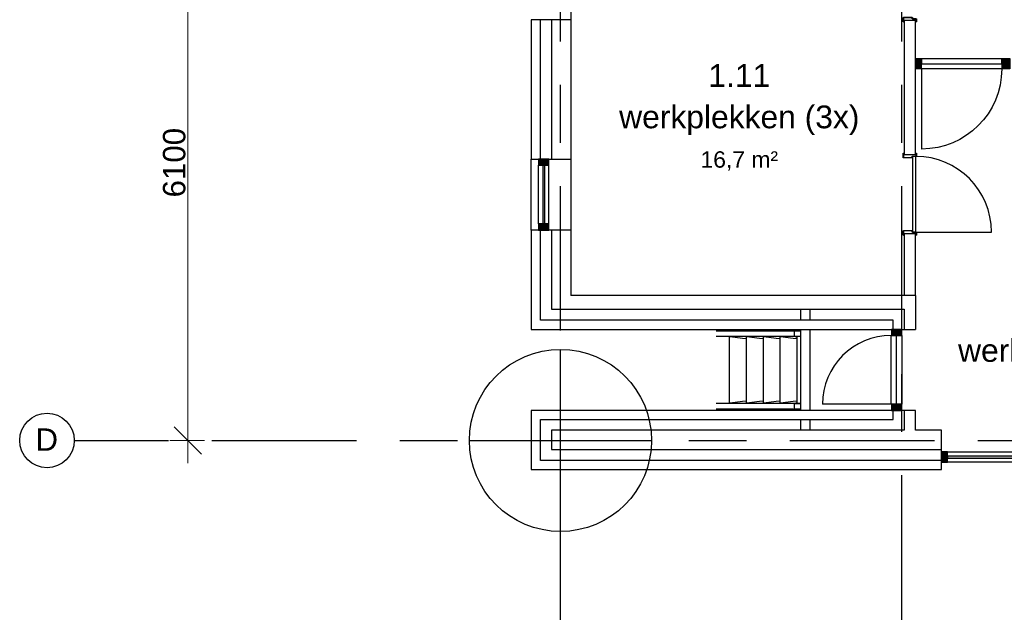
# Model space of a CAD drawing. Header units: millimetres. Extents: x -5940 to 121280, y -35718 to 26615.
# Tile 8 of 52: x -5940 to 4876, y -1975 to 4620. Entities that reach past the tile are written whole.
import ezdxf

# ---------------------------------------------------------------- set-up
doc = ezdxf.new("R2010")
doc.units = ezdxf.units.MM
doc.header["$LTSCALE"] = 100
doc.linetypes.add('Center', pattern=[31.75, 6.35, -4.7625, 15.875, -4.7625])
doc.linetypes.add('Hidden', pattern=[4, 2, -2])
for name, color, linetype in [('AL21----_BUITENWAND', 3, 'Continuous'), ('AL22----_BINNENWAND', 2, 'Continuous'), ('AL24----_TRAPPEN', 1, 'Continuous'), ('AL31----_BUITENKOZIJN', 1, 'Continuous'), ('AL32----_BINNENKOZIJN', 1, 'Continuous'), ('BL$7----_MAATVOERING', 1, 'Continuous'), ('BL$7----_STRAMIEN', 8, 'Continuous'), ('BL$8----_NVO RUIMTE', 253, 'Hidden'), ('BL$8----_RUIMTEBENAMING', 2, 'Continuous'), ('BL$8----_RUIMTENUMMER', 2, 'Continuous')]:
    doc.layers.add(name, color=color, linetype=linetype)
doc.layers.add('BL$7----_REFPUNT', color=7, linetype='Continuous', plot=False)
doc.styles.add('Arial_2', font='arial.ttf', dxfattribs={"height": 245.883234})
doc.styles.add('Arial_3', font='arial.ttf', dxfattribs={"height": 177.035928})
doc.dimstyles.new('2_5mm_stramien', dxfattribs={"dimscale": 304.8, "dimtxt": 250, "dimasz": 0.984252, "dimexe": 0.656168, "dimexo": 0.0625, "dimgap": 0.082021, "dimtad": 1, "dimdec": 0, "dimzin": 0, "dimdsep": 46, "dimtxsty": 'Arial_2', "dimblk1": 'OBLIQUE', "dimblk2": 'OBLIQUE', "dimsah": 1, "dimcen": 0.09, "dimdle": 0.82021, "dimazin": 0, "dimtfac": 1, "dimtdec": 4, "dimtix": 1, "dimtmove": 0, "dimatfit": 3, "dimfxl": 0.656168, "dimfxlon": 1, "dimtvp": 1, "dimtolj": 1, "dimtzin": 0, "dimlwd": 13, "dimlwe": 13, "dimarcsym": 2})

# ---------------------------------------------------------------- blocks, each defined once
blk = doc.blocks.new('System Panel - 31_CWP_glas_2-7841926-_--_101 1e verdieping')
at = {"linetype": 'ByBlock', "lineweight": -2}
blk.add_hatch(color=0, dxfattribs=at).paths.add_polyline_path([(323, 45), (323, 69), (-323, 69), (-323, 45)], flags=0)
at = {"color": 0, "linetype": 'ByBlock', "lineweight": -2}
for p, q in [((323, 69), (-323, 69)), ((-323, 69), (-323, 45)), ((-323, 45), (323, 45)), ((323, 45), (323, 69))]:
    blk.add_line(p, q, dxfattribs=at)
blk = doc.blocks.new('Rectangular Mullion - 31_CWM_067x114-7841925-_--_101 1e verdieping')
at = {"color": 0, "linetype": 'ByBlock', "lineweight": -2}
for p, q in [((2914, 45591), (2914, 46237)), ((3028, 45591), (3028, 46237))]:
    blk.add_line(p, q, dxfattribs=at)
blk = doc.blocks.new('Rectangular Mullion - 31_CWM_067x114-7841887-_--_101 1e verdieping')
at = {"linetype": 'ByBlock', "lineweight": -2}
blk.add_hatch(color=0, dxfattribs=at).paths.add_polyline_path([(0, -114), (-67, -114), (-67, 0), (0, 0)], flags=0)
at = {"color": 0, "linetype": 'ByBlock', "lineweight": -2}
for p, q in [((-67, 0), (0, 0)), ((-67, -114), (-67, 0)), ((0, 0), (0, -114)), ((0, -114), (-67, -114))]:
    blk.add_line(p, q, dxfattribs=at)
blk = doc.blocks.new('Rectangular Mullion - 31_CWM_067x114-7841888-_--_101 1e verdieping')
at = {"linetype": 'ByBlock', "lineweight": -2}
blk.add_hatch(color=0, dxfattribs=at).paths.add_polyline_path([(-67, -114), (0, -114), (0, 0), (-67, 0)], flags=0)
at = {"color": 0, "linetype": 'ByBlock', "lineweight": -2}
for p, q in [((0, 0), (-67, 0)), ((-67, 0), (-67, -114)), ((0, -114), (0, 0)), ((-67, -114), (0, -114))]:
    blk.add_line(p, q, dxfattribs=at)
blk = doc.blocks.new('Rectangular Mullion - 31_CWM_067x114-7948837-_--_101 1e verdieping')
at = {"linetype": 'ByBlock', "lineweight": -2}
blk.add_hatch(color=0, dxfattribs=at).paths.add_polyline_path([(0, 114), (-67, 114), (-67, 0), (0, 0)], flags=0)
at = {"color": 0, "linetype": 'ByBlock', "lineweight": -2}
for p, q in [((0, 114), (-67, 114)), ((-67, 114), (-67, 0)), ((0, 0), (0, 114)), ((-67, 0), (0, 0))]:
    blk.add_line(p, q, dxfattribs=at)
blk = doc.blocks.new('System Panel - 31_CWP_glas_2-7948905-_--_101 1e verdieping')
at = {"linetype": 'ByBlock', "lineweight": -2}
blk.add_hatch(color=0, dxfattribs=at).paths.add_polyline_path([(-622, -69), (622, -69), (622, -45), (-622, -45)], flags=0)
at = {"color": 0, "linetype": 'ByBlock', "lineweight": -2}
for p, q in [((622, -45), (-622, -45)), ((-622, -45), (-622, -69)), ((-622, -69), (622, -69)), ((622, -69), (622, -45))]:
    blk.add_line(p, q, dxfattribs=at)
blk = doc.blocks.new('Rectangular Mullion - 31_CWM_088x114-7948831-_--_101 1e verdieping')
at = {"color": 0, "linetype": 'ByBlock', "lineweight": -2}
for p, q in [((7406, 31588), (7706, 31588)), ((7706, 31474), (7406, 31474))]:
    blk.add_line(p, q, dxfattribs=at)
blk = doc.blocks.new('Rectangular Mullion - 31_CWM_088x114-7948832-_--_101 1e verdieping')
at = {"color": 0, "linetype": 'ByBlock', "lineweight": -2}
for p, q in [((7706, 31588), (8650, 31588)), ((8650, 31474), (7706, 31474))]:
    blk.add_line(p, q, dxfattribs=at)
blk = doc.blocks.new('NLRS_32_DO_WB_KMS1_krepel_ISR - 830-125-7782349-_--_101 1e verdieping')
at = {"color": 0, "linetype": 'ByBlock', "lineweight": -2}
for p, q in [((-432, 63), (-432, 71)), ((-430, 63), (-432, 63)), ((-430, 73), (-399, 73)), ((-430, 69), (-430, 63)), ((-401, 71), (-428, 71)), ((-399, 30), (-399, 69)), ((-397, 71), (-397, 30)), ((-395, 28), (-384, 28)), ((-386, 26), (-395, 26)), ((-384, -68), (-384, 24)), ((-382, 26), (-382, -70)), ((418, -70), (418, 26)), ((420, 28), (431, 28)), ((420, 24), (420, -68)), ((431, 26), (422, 26)), ((433, 30), (433, 71)), ((435, 73), (466, 73)), ((435, 69), (435, 30)), ((464, 71), (437, 71)), ((466, 63), (466, 69)), ((468, 63), (466, 63)), ((468, 71), (468, 63)), ((-432, -62), (-430, -62)), ((-432, -70), (-432, -62)), ((-430, -62), (-430, -68)), ((-384, -72), (-430, -72)), ((-428, -70), (-386, -70)), ((466, -72), (420, -72)), ((422, -70), (464, -70)), ((466, -68), (466, -62)), ((466, -62), (468, -62)), ((468, -62), (468, -70))]:
    blk.add_line(p, q, dxfattribs=at)
at = {"color": 0, "linetype": 'ByBlock', "lineweight": -2, "flags": 128}
for points in [[(-432, 71), (-432, 71), (-432, 71), (-432, 72), (-432, 72), (-431, 72), (-431, 72), (-430, 73)], [(-428, 71), (-429, 70), (-429, 70), (-430, 70), (-430, 70), (-430, 69), (-430, 69), (-430, 69)], [(-401, 71), (-401, 70), (-401, 70), (-400, 70), (-400, 70), (-400, 69), (-399, 69), (-399, 69)], [(-399, 73), (-399, 72), (-399, 72), (-398, 72), (-398, 72), (-398, 71), (-397, 71), (-397, 71)], [(-395, 26), (-396, 26), (-397, 26), (-398, 26), (-399, 27), (-399, 28), (-399, 29), (-399, 30)], [(-397, 30), (-397, 29), (-397, 29), (-397, 28), (-397, 28), (-396, 28), (-396, 28), (-395, 28)], [(-384, 24), (-384, 24), (-385, 24), (-385, 25), (-385, 25), (-386, 25), (-386, 25), (-386, 26)], [(-384, 28), (-384, 27), (-384, 27), (-383, 27), (-383, 27), (-383, 26), (-382, 26), (-382, 26)], [(418, 26), (418, 26), (418, 26), (418, 27), (418, 27), (419, 27), (419, 27), (420, 28)], [(422, 26), (421, 25), (421, 25), (420, 25), (420, 25), (420, 24), (420, 24), (420, 24)], [(431, 28), (431, 28), (431, 28), (432, 28), (432, 28), (432, 29), (433, 29), (433, 30)], [(435, 30), (435, 29), (434, 28), (434, 27), (433, 26), (432, 26), (431, 26), (431, 26)], [(433, 71), (433, 71), (433, 71), (433, 72), (433, 72), (434, 72), (434, 72), (435, 73)], [(435, 69), (435, 69), (435, 69), (435, 70), (435, 70), (436, 70), (436, 70), (437, 71)], [(466, 69), (466, 69), (465, 69), (465, 70), (465, 70), (464, 70), (464, 70), (464, 71)], [(466, 73), (466, 72), (466, 72), (467, 72), (467, 72), (467, 71), (468, 71), (468, 71)], [(-430, -72), (-431, -72), (-431, -72), (-432, -72), (-432, -72), (-432, -71), (-432, -71), (-432, -70)], [(-430, -68), (-430, -69), (-430, -69), (-430, -70), (-430, -70), (-429, -70), (-429, -70), (-428, -70)], [(-386, -70), (-386, -70), (-386, -70), (-385, -70), (-385, -70), (-385, -69), (-384, -69), (-384, -68)], [(-382, -70), (-382, -71), (-383, -71), (-383, -72), (-383, -72), (-384, -72), (-384, -72), (-384, -72)], [(420, -72), (419, -72), (419, -72), (418, -72), (418, -72), (418, -71), (418, -71), (418, -70)], [(420, -68), (420, -69), (420, -69), (420, -70), (420, -70), (421, -70), (421, -70), (422, -70)], [(464, -70), (464, -70), (464, -70), (465, -70), (465, -70), (465, -69), (466, -69), (466, -68)], [(468, -70), (468, -71), (467, -71), (467, -72), (467, -72), (466, -72), (466, -72), (466, -72)]]:
    blk.add_lwpolyline(points, dxfattribs=at)
blk = doc.blocks.new('NLRS_32_DO_WB_KMS1_krepel_ISR - 830-125-7782071-_--_101 1e verdieping')
at = {"color": 0, "linetype": 'ByBlock', "lineweight": -2}
for p, q in [((-432, 62), (-432, 70)), ((-430, 62), (-432, 62)), ((-430, 72), (-384, 72)), ((-430, 68), (-430, 62)), ((-386, 70), (-428, 70)), ((-384, -24), (-384, 68)), ((-382, 70), (-382, -26)), ((418, -26), (418, 70)), ((420, 72), (466, 72)), ((420, 68), (420, -24)), ((464, 70), (422, 70)), ((466, 62), (466, 68)), ((468, 62), (466, 62)), ((468, 70), (468, 62)), ((-432, -71), (-432, -63)), ((-432, -63), (-430, -63)), ((-430, -63), (-430, -69)), ((-399, -73), (-430, -73)), ((-428, -71), (-401, -71)), ((-399, -69), (-399, -30)), ((-397, -30), (-397, -71)), ((-395, -26), (-386, -26)), ((-384, -28), (-395, -28)), ((431, -28), (420, -28)), ((422, -26), (431, -26)), ((433, -71), (433, -30)), ((435, -30), (435, -69)), ((466, -73), (435, -73)), ((437, -71), (464, -71)), ((466, -63), (468, -63)), ((466, -69), (466, -63)), ((468, -63), (468, -71))]:
    blk.add_line(p, q, dxfattribs=at)
at = {"color": 0, "linetype": 'ByBlock', "lineweight": -2, "flags": 128}
for points in [[(-432, 70), (-432, 71), (-432, 71), (-432, 72), (-432, 72), (-431, 72), (-431, 72), (-430, 72)], [(-428, 70), (-429, 70), (-429, 70), (-430, 70), (-430, 70), (-430, 69), (-430, 69), (-430, 68)], [(-384, 68), (-384, 69), (-385, 69), (-385, 70), (-385, 70), (-386, 70), (-386, 70), (-386, 70)], [(-384, 72), (-384, 72), (-384, 72), (-383, 72), (-383, 72), (-383, 71), (-382, 71), (-382, 70)], [(418, 70), (418, 71), (418, 71), (418, 72), (418, 72), (419, 72), (419, 72), (420, 72)], [(422, 70), (421, 70), (421, 70), (420, 70), (420, 70), (420, 69), (420, 69), (420, 68)], [(466, 68), (466, 69), (465, 69), (465, 70), (465, 70), (464, 70), (464, 70), (464, 70)], [(466, 72), (466, 72), (466, 72), (467, 72), (467, 72), (467, 71), (468, 71), (468, 70)], [(-430, -73), (-431, -72), (-431, -72), (-432, -72), (-432, -72), (-432, -71), (-432, -71), (-432, -71)], [(-430, -69), (-430, -69), (-430, -69), (-430, -70), (-430, -70), (-429, -70), (-429, -70), (-428, -71)], [(-399, -69), (-399, -69), (-400, -69), (-400, -70), (-400, -70), (-401, -70), (-401, -70), (-401, -71)], [(-399, -30), (-399, -29), (-399, -28), (-399, -27), (-398, -26), (-397, -26), (-396, -26), (-395, -26)], [(-397, -71), (-397, -71), (-398, -71), (-398, -72), (-398, -72), (-399, -72), (-399, -72), (-399, -73)], [(-395, -28), (-396, -28), (-396, -28), (-397, -28), (-397, -28), (-397, -29), (-397, -29), (-397, -30)], [(-386, -26), (-386, -25), (-386, -25), (-385, -25), (-385, -25), (-385, -24), (-384, -24), (-384, -24)], [(-382, -26), (-382, -26), (-383, -26), (-383, -27), (-383, -27), (-384, -27), (-384, -27), (-384, -28)], [(420, -28), (419, -27), (419, -27), (418, -27), (418, -27), (418, -26), (418, -26), (418, -26)], [(420, -24), (420, -24), (420, -24), (420, -25), (420, -25), (421, -25), (421, -25), (422, -26)], [(431, -26), (431, -26), (432, -26), (433, -26), (434, -27), (434, -28), (435, -29), (435, -30)], [(433, -30), (433, -29), (432, -29), (432, -28), (432, -28), (431, -28), (431, -28), (431, -28)], [(435, -73), (434, -72), (434, -72), (433, -72), (433, -72), (433, -71), (433, -71), (433, -71)], [(437, -71), (436, -70), (436, -70), (435, -70), (435, -70), (435, -69), (435, -69), (435, -69)], [(464, -71), (464, -70), (464, -70), (465, -70), (465, -70), (465, -69), (466, -69), (466, -69)], [(468, -71), (468, -71), (467, -71), (467, -72), (467, -72), (466, -72), (466, -72), (466, -73)]]:
    blk.add_lwpolyline(points, dxfattribs=at)
blk = doc.blocks.new('NLRS_32_DO_WPB_onderdeel deur-SH_krepel_ISR - lakdeur_stomp_krepel-7781714-_--_101 1e verdieping')
at = {"color": 0, "linetype": 'ByBlock', "lineweight": -2}
for p, q in [((415, 38), (-415, 38)), ((-415, 0), (415, 0)), ((-415, -3), (-415, -830))]:
    blk.add_line(p, q, dxfattribs=at)
blk.add_arc((-415, 0), 830, 270, 360, dxfattribs=at)
blk = doc.blocks.new('31_DO_deur_0 - deur-8080617-_--_101 1e verdieping')
at = {"color": 0, "linetype": 'ByBlock', "lineweight": -2}
for p, q in [((-378, 1), (378, 1)), ((-378, -53), (-378, 1)), ((378, 1), (378, -53)), ((378, -53), (-378, -53))]:
    blk.add_line(p, q, dxfattribs=at)
blk = doc.blocks.new('Rectangular Mullion - 31_CWM_067x114-8080616-_--_101 1e verdieping')
at = {"color": 0, "linetype": 'ByBlock', "lineweight": -2}
blk.add_line((6903, 32867), (6903, 32111), dxfattribs=at)
blk = doc.blocks.new('Rectangular Mullion - 31_CWM_067x114-V27-_--_101 1e verdieping')
at = {"linetype": 'ByBlock', "lineweight": -2}
blk.add_hatch(color=0, dxfattribs=at).paths.add_polyline_path([(0, 0), (-67, 0), (-67, 114), (0, 114), (0, 26)], flags=0)
at = {"color": 0, "linetype": 'ByBlock', "lineweight": -2}
for p, q in [((-67, 114), (0, 114)), ((-67, 53), (-67, 114)), ((0, 114), (0, 0)), ((0, 0), (-67, 0))]:
    blk.add_line(p, q, dxfattribs=at)
blk = doc.blocks.new('Rectangular Mullion - 31_CWM_067x114-V28-_--_101 1e verdieping')
at = {"linetype": 'ByBlock', "lineweight": -2}
blk.add_hatch(color=0, dxfattribs=at).paths.add_polyline_path([(-67, 0), (0, 0), (0, 114), (-67, 114), (-67, 26)], flags=0)
at = {"color": 0, "linetype": 'ByBlock', "lineweight": -2}
for p, q in [((0, 114), (-67, 114)), ((-67, 114), (-67, 53)), ((0, 0), (0, 114)), ((-67, 0), (0, 0))]:
    blk.add_line(p, q, dxfattribs=at)
blk = doc.blocks.new('BI deur links - BI deur links-8080638-_--_101 1e verdieping')
at = {"color": 0, "linetype": 'ByBlock', "lineweight": -2}
blk.add_line((378, -27), (378, -783), dxfattribs=at)
blk.add_arc((378, -27), 756, 180, 270, dxfattribs=at)
blk = doc.blocks.new('Grid - r_3_0mm-7309776-_--_101 1e verdieping')
at = {"color": 0, "linetype": 'ByBlock', "lineweight": -2}
blk.add_circle((0, 0), 3, dxfattribs=at)
blk = doc.blocks.new('_Oblique')
at = {"color": 0, "linetype": 'ByBlock', "lineweight": -2}
blk.add_line((-0.5, -0.5), (0.5, 0.5), dxfattribs=at)
blk = doc.blocks.new('DIMBLOCK34-_--_101 1e verdieping')
at = {"layer": 'BL$7----_MAATVOERING', "color": 0, "lineweight": 13, "transparency": 16777216}
for p, q in [((-4092, 6350), (-4092, -250)), ((-3911, 6100), (-4292, 6100)), ((-3911, 0), (-4292, 0))]:
    blk.add_line(p, q, dxfattribs=at)
at = {"layer": 'Defpoints', "color": 0, "transparency": 16777216}
for p in [(-3892, 6100), (-3892, 0), (-4092, 0)]:
    blk.add_point(p, dxfattribs=at)
at = {"layer": 'BL$7----_MAATVOERING', "color": 0, "lineweight": 13, "transparency": 16777216, "xscale": 300, "yscale": 300, "zscale": 300}
for p, rotation in [((-4092, 6100), 90), ((-4092, 0), 270)]:
    blk.add_blockref('_Oblique', p, dxfattribs=dict(at, rotation=rotation))
at = {"layer": 'BL$7----_MAATVOERING', "color": 0, "transparency": 16777216, "insert": (-4242, 3050), "char_height": 245.9, "width": 904.62, "attachment_point": 5, "rotation": 90, "style": 'Arial_2'}
blk.add_mtext('\\A1;6100', dxfattribs=at)
blk = doc.blocks.new('Rectangular Mullion - 31_CWM_067x114-7813942-_--_101 1e verdieping')
at = {"linetype": 'ByBlock', "lineweight": -2}
blk.add_hatch(color=0, dxfattribs=at).paths.add_polyline_path([(-67, 0), (0, 0), (0, -114), (-67, -114), (-67, -26)], flags=0)
at = {"color": 0, "linetype": 'ByBlock', "lineweight": -2}
for p, q in [((-67, 0), (0, 0)), ((0, 0), (0, -114)), ((-67, -114), (-67, -53)), ((0, -114), (-67, -114))]:
    blk.add_line(p, q, dxfattribs=at)
blk = doc.blocks.new('31_DO_deur_0 - deur-7969120-_--_101 1e verdieping')
at = {"color": 0, "linetype": 'ByBlock', "lineweight": -2}
for p, q in [((440, 53), (-440, 53)), ((-440, 53), (-440, -1)), ((440, -1), (440, 53)), ((-440, -1), (440, -1))]:
    blk.add_line(p, q, dxfattribs=at)
blk = doc.blocks.new('Rectangular Mullion - 31_CWM_067x114-7902465-_--_101 1e verdieping')
at = {"color": 0, "linetype": 'ByBlock', "lineweight": -2}
blk.add_line((16150, 35909), (15270, 35909), dxfattribs=at)
blk = doc.blocks.new('Rectangular Mullion - 31_CWM_088x114-V19-_--_101 1e verdieping')
at = {"linetype": 'ByBlock', "lineweight": -2}
blk.add_hatch(color=0, dxfattribs=at).paths.add_polyline_path([(-44, 0), (44, 0), (44, -114), (-44, -114), (-44, -26)], flags=0)
at = {"color": 0, "linetype": 'ByBlock', "lineweight": -2}
for p, q in [((-44, 0), (44, 0)), ((-44, -114), (-44, 0)), ((44, -53), (44, -114)), ((44, -114), (-44, -114))]:
    blk.add_line(p, q, dxfattribs=at)
blk = doc.blocks.new('BI deur rechts - BI deur rechts-7969141-_--_101 1e verdieping')
at = {"color": 0, "linetype": 'ByBlock', "lineweight": -2}
blk.add_line((-440, 27), (-440, 907), dxfattribs=at)
blk.add_arc((-440, 27), 880, 360, 90, dxfattribs=at)

msp = doc.modelspace()

# ---------------------------------------------------------------- linework, layer by layer
at = {"layer": 'AL21----_BUITENWAND'}
for p, q in [((-320, 4620), (-320, 3090)), ((114, 4620), (-320, 4620)), ((-220, 3090), (-220, 4620)), ((-100, 4620), (-100, 3090)), ((-320, 2310), (-320, 3090)), ((-320, 3090), (114, 3090)), ((-320, 2310), (-320, 1220)), ((114, 2310), (-320, 2310)), ((-220, 1320), (-220, 2310)), ((-100, 2310), (-100, 1440)), ((3900, 1590), (114, 1590)), ((-100, 1440), (3775, 1440)), ((2640, 1320), (2640, 1440)), ((2740, 1440), (2740, 1320)), ((2740, 1440), (2740, 1320)), ((3775, 1440), (3775, 1220)), ((3655, 1320), (-220, 1320)), ((3655, 1220), (3655, 1320)), ((-320, 1220), (3655, 1220)), ((3655, 1220), (3900, 1220)), ((3655, 330), (-320, 330)), ((-320, 330), (-320, -320)), ((3655, 230), (3655, 330)), ((3900, 330), (3655, 330)), ((3775, 330), (3775, 114)), ((3900, 114), (3900, 330)), ((-220, 230), (3655, 230)), ((-220, -220), (-220, 230)), ((2640, 114), (2640, 230)), ((2740, 230), (2740, 114)), ((2740, 230), (2740, 114)), ((3775, 114), (-100, 114)), ((-100, 114), (-100, -100)), ((4185, 114), (3900, 114)), ((4185, -320), (4185, 114)), ((-100, -100), (4185, -100)), ((-320, -320), (4185, -320)), ((4185, -220), (-220, -220))]:
    msp.add_line(p, q, dxfattribs=at)
for points in [[(114, 15310), (114, 1590)], [(3900, 1590), (3900, 1220)]]:
    msp.add_lwpolyline(points, dxfattribs=at)
at = {"layer": 'AL22----_BINNENWAND'}
for p, q in [((3775, 4611.1), (3775, 4598.1)), ((3900, 4611.1), (3775, 4611.1)), ((3775, 4596.1), (3775, 3153.3)), ((3900, 4598.1), (3900, 4611.1)), ((3900, 3153.3), (3900, 4596.1)), ((3775, 3151.3), (3775, 3138.3)), ((3775, 3138.3), (3900, 3138.3)), ((3900, 3138.3), (3900, 3151.3)), ((3775, 2268.3), (3775, 2255.3)), ((3900, 2268.3), (3775, 2268.3)), ((3775, 2253.3), (3775, 1590)), ((3900, 2255.3), (3900, 2268.3)), ((3900, 1590), (3900, 2253.3))]:
    msp.add_line(p, q, dxfattribs=at)
at = {"layer": 'AL24----_TRAPPEN'}
for p, q in [((1709.3, 1205), (1815, 1205)), ((1815, 1205), (2000, 1205)), ((2000, 1205), (2185, 1205)), ((2185, 1205), (2370, 1205)), ((2370, 1205), (2555, 1205)), ((2555, 1205), (2569.3, 1205)), ((2569.3, 1205), (2640, 1205)), ((2569.3, 1145), (2569.3, 1205)), ((2640, 330), (2640, 1220)), ((2740, 1220), (2740, 330)), ((2740, 1220), (2740, 330)), ((1709.3, 1145), (1815, 1145)), ((1815, 1145), (2000, 1145)), ((1855, 1138.2), (1855, 411.8)), ((2000, 1120.4), (1862.5, 1138.2)), ((2000, 1145), (2185, 1145)), ((2040, 1115.2), (2000, 1120.4)), ((2040, 1138.2), (2040, 411.8)), ((2185, 1120.4), (2047.5, 1138.2)), ((2185, 1145), (2370, 1145)), ((2225, 1115.2), (2185, 1120.4)), ((2225, 1138.2), (2225, 411.8)), ((2370, 1120.4), (2232.5, 1138.2)), ((2370, 1145), (2555, 1145)), ((2410, 1115.2), (2370, 1120.4)), ((2410, 1138.2), (2410, 411.8)), ((2555, 1120.4), (2417.5, 1138.2)), ((2555, 1145), (2569.3, 1145)), ((2595, 1115.2), (2555, 1120.4)), ((2569.3, 1145), (2640, 1145)), ((2569.3, 1145), (2595.2, 1133)), ((2595, 1140.2), (2595, 409.8)), ((2640, 1141.6), (2602.5, 1141.6)), ((2000, 429.6), (2040, 434.8)), ((2185, 429.6), (2225, 434.8)), ((2370, 429.6), (2410, 434.8)), ((2555, 429.6), (2595, 434.8)), ((1815, 405), (1709.3, 405)), ((1815, 345), (1709.3, 345)), ((2000, 405), (1815, 405)), ((2000, 345), (1815, 345)), ((1862.5, 411.8), (2000, 429.6)), ((2185, 405), (2000, 405)), ((2185, 345), (2000, 345)), ((2047.5, 411.8), (2185, 429.6)), ((2370, 405), (2185, 405)), ((2370, 345), (2185, 345)), ((2232.5, 411.8), (2370, 429.6)), ((2555, 405), (2370, 405)), ((2555, 345), (2370, 345)), ((2417.5, 411.8), (2555, 429.6)), ((2569.3, 405), (2555, 405)), ((2555, 345), (2569.3, 345)), ((2569.3, 405), (2595.2, 417)), ((2569.3, 405), (2640, 405)), ((2569.3, 345), (2569.3, 405)), ((2640, 345), (2569.3, 345)), ((2602.5, 408.4), (2640, 408.4))]:
    msp.add_line(p, q, dxfattribs=at)
at = {"layer": 'AL24----_TRAPPEN', "flags": 128}
for points in [[(1862.5, 1138.2), (1860.8, 1138.4), (1859.2, 1138.6), (1857.8, 1138.6), (1856.6, 1138.6), (1855.7, 1138.6), (1855.2, 1138.4), (1855, 1138.2)], [(2047.5, 1138.2), (2045.8, 1138.4), (2044.2, 1138.6), (2042.8, 1138.6), (2041.6, 1138.6), (2040.7, 1138.6), (2040.2, 1138.4), (2040, 1138.2)], [(2232.5, 1138.2), (2230.8, 1138.4), (2229.2, 1138.6), (2227.8, 1138.6), (2226.6, 1138.6), (2225.7, 1138.6), (2225.2, 1138.4), (2225, 1138.2)], [(2417.5, 1138.2), (2415.8, 1138.4), (2414.2, 1138.6), (2412.8, 1138.6), (2411.6, 1138.6), (2410.7, 1138.6), (2410.2, 1138.4), (2410, 1138.2)], [(2602.5, 1141.6), (2600.8, 1141.6), (2599.2, 1141.5), (2597.8, 1141.3), (2596.6, 1141.1), (2595.7, 1140.8), (2595.2, 1140.5), (2595, 1140.2)], [(1855, 411.8), (1855.2, 411.6), (1855.7, 411.4), (1856.6, 411.4), (1857.8, 411.4), (1859.2, 411.4), (1860.8, 411.6), (1862.5, 411.8)], [(2040, 411.8), (2040.2, 411.6), (2040.7, 411.4), (2041.6, 411.4), (2042.8, 411.4), (2044.2, 411.4), (2045.8, 411.6), (2047.5, 411.8)], [(2225, 411.8), (2225.2, 411.6), (2225.7, 411.4), (2226.6, 411.4), (2227.8, 411.4), (2229.2, 411.4), (2230.8, 411.6), (2232.5, 411.8)], [(2410, 411.8), (2410.2, 411.6), (2410.7, 411.4), (2411.6, 411.4), (2412.8, 411.4), (2414.2, 411.4), (2415.8, 411.6), (2417.5, 411.8)], [(2595, 409.8), (2595.2, 409.5), (2595.7, 409.2), (2596.6, 408.9), (2597.8, 408.7), (2599.2, 408.5), (2600.8, 408.4), (2602.5, 408.4)]]:
    msp.add_lwpolyline(points, dxfattribs=at)
at = {"layer": 'BL$7----_REFPUNT', "color": 7, "linetype": 'Continuous'}
for p, q in [((0, -1000), (0, 1000)), ((-1000, 0), (1000, 0))]:
    msp.add_line(p, q, dxfattribs=at)
msp.add_circle((0, 0), 1000, dxfattribs=at)
at = {"layer": 'BL$7----_STRAMIEN', "linetype": 'Center'}
for p, q in [((0, -6255.5), (0, 25615.2)), ((3750, -6255.5), (3750, 25615.2)), ((-5340.3, 0), (-4940.3, 0)), ((-4940.3, 0), (120279.6, 0))]:
    msp.add_line(p, q, dxfattribs=at)

# ---------------------------------------------------------------- block references
at = {"layer": 'AL31----_BUITENKOZIJN'}
for name, p, rotation in [('Rectangular Mullion - 31_CWM_067x114-7841888-_--_101 1e verdieping', (-240.1, 3090), 89.99999999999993), ('System Panel - 31_CWP_glas_2-7841926-_--_101 1e verdieping', (-240.1, 2700), 269.9999999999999), ('BI deur links - BI deur links-8080638-_--_101 1e verdieping', (3661, 775), 270.0000000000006), ('31_DO_deur_0 - deur-8080617-_--_101 1e verdieping', (3635, 775), 90.0000000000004), ('Rectangular Mullion - 31_CWM_067x114-V28-_--_101 1e verdieping', (3635, 330), 270.0000000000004), ('Rectangular Mullion - 31_CWM_067x114-7948837-_--_101 1e verdieping', (4185, -126), 180)]:
    msp.add_blockref(name, p, dxfattribs=dict(at, rotation=rotation))
for name, p in [('Rectangular Mullion - 31_CWM_067x114-7841925-_--_101 1e verdieping', (-3154.1, -43213.9)), ('Rectangular Mullion - 31_CWM_067x114-8080616-_--_101 1e verdieping', (-3154.1, -31713.9)), ('Rectangular Mullion - 31_CWM_088x114-7948831-_--_101 1e verdieping', (-3154.1, -31713.9)), ('System Panel - 31_CWP_glas_2-7948905-_--_101 1e verdieping', (4873.7, -126)), ('Rectangular Mullion - 31_CWM_088x114-7948832-_--_101 1e verdieping', (-3154.1, -31713.9))]:
    msp.add_blockref(name, p, dxfattribs=at)
at = {"layer": 'AL31----_BUITENKOZIJN', "extrusion": (0, 0, -1)}
for name, p, rotation in [('Rectangular Mullion - 31_CWM_067x114-7841887-_--_101 1e verdieping', (240.1, 2310), 270.0000000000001), ('Rectangular Mullion - 31_CWM_067x114-V27-_--_101 1e verdieping', (-3635, 1220), 89.99999999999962)]:
    msp.add_blockref(name, p, dxfattribs=dict(at, rotation=rotation))
at = {"layer": 'AL32----_BINNENKOZIJN'}
for name, p, rotation in [('NLRS_32_DO_WB_KMS1_krepel_ISR - 830-125-7782349-_--_101 1e verdieping', (3837.5, 5063.7), 269.9999999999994), ('NLRS_32_DO_WB_KMS1_krepel_ISR - 830-125-7782071-_--_101 1e verdieping', (3837.5, 2685.7), 89.9999999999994), ('NLRS_32_DO_WPB_onderdeel deur-SH_krepel_ISR - lakdeur_stomp_krepel-7781714-_--_101 1e verdieping', (3905, 2703.3), 89.9999999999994)]:
    msp.add_blockref(name, p, dxfattribs=dict(at, rotation=rotation))
at = {"layer": 'AL32----_BINNENKOZIJN', "extrusion": (0, 0, -1), "xscale": -1, "rotation": 180}
for name, p in [('Rectangular Mullion - 31_CWM_067x114-7813942-_--_101 1e verdieping', (-3900, 4081.1)), ('Rectangular Mullion - 31_CWM_088x114-V19-_--_101 1e verdieping', (-4891, 4081.1))]:
    msp.add_blockref(name, p, dxfattribs=at)
at = {"layer": 'AL32----_BINNENKOZIJN', "xscale": -1}
for name, p in [('Rectangular Mullion - 31_CWM_067x114-7902465-_--_101 1e verdieping', (20116.6, -31713.9)), ('31_DO_deur_0 - deur-7969120-_--_101 1e verdieping', (4407, 4081.1))]:
    msp.add_blockref(name, p, dxfattribs=at)
at = {"layer": 'AL32----_BINNENKOZIJN', "xscale": -1, "rotation": 180}
msp.add_blockref('BI deur rechts - BI deur rechts-7969141-_--_101 1e verdieping', (4407, 4107.1), dxfattribs=at)
at = {"layer": 'BL$7----_STRAMIEN', "xscale": 99.99999999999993, "yscale": 99.99999999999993, "zscale": 99.99999999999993, "rotation": 269.9999999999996}
msp.add_blockref('Grid - r_3_0mm-7309776-_--_101 1e verdieping', (-5640.3, 0), dxfattribs=at)

# ---------------------------------------------------------------- texts
at = {"layer": 'BL$7----_STRAMIEN', "lineweight": 9, "insert": (-5642.9, 132.5), "char_height": 245.9, "width": 294, "attachment_point": 2, "line_spacing_factor": 0.938532, "style": 'Arial_2'}
msp.add_mtext('D', dxfattribs=at)
at = {"layer": 'BL$8----_NVO RUIMTE', "color": 1, "insert": (1964.4, 3175.1), "char_height": 180, "width": 997.881, "attachment_point": 2, "line_spacing_factor": 0.938532, "style": 'Arial_3'}
msp.add_mtext('16,7 m²', dxfattribs=at)
at = {"layer": 'BL$8----_RUIMTEBENAMING', "char_height": 250, "width": 3078, "attachment_point": 2, "line_spacing_factor": 0.938532, "style": 'Arial_2'}
for s, insert in [('werkplekken (3x)', (1964.4, 3677.7)), ('werkplekken (6x)', (5687.5, 1113.2))]:
    msp.add_mtext(s, dxfattribs=dict(at, insert=insert))
at = {"layer": 'BL$8----_RUIMTENUMMER', "insert": (1964.4, 4132.3), "char_height": 250, "width": 798, "attachment_point": 2, "line_spacing_factor": 0.938532, "style": 'Arial_2'}
msp.add_mtext('1.11', dxfattribs=at)

# ---------------------------------------------------------------- dimensions: what is measured, and where the dimension line sits
at = {"layer": 'BL$7----_MAATVOERING'}
dim = msp.add_linear_dim(base=(-4091.6, 0), p1=(-3891.6, 6100), p2=(-3891.6, 0), angle=90, dimstyle='2_5mm_stramien', override={"dimpost": '<>', "dimfxl": 6100}, dxfattribs=at)
dim.commit()
dim.dimension.update_dxf_attribs({"geometry": 'DIMBLOCK34-_--_101 1e verdieping', "text_midpoint": (-4242.1, 3050)})

doc.saveas('drawing.dxf')
